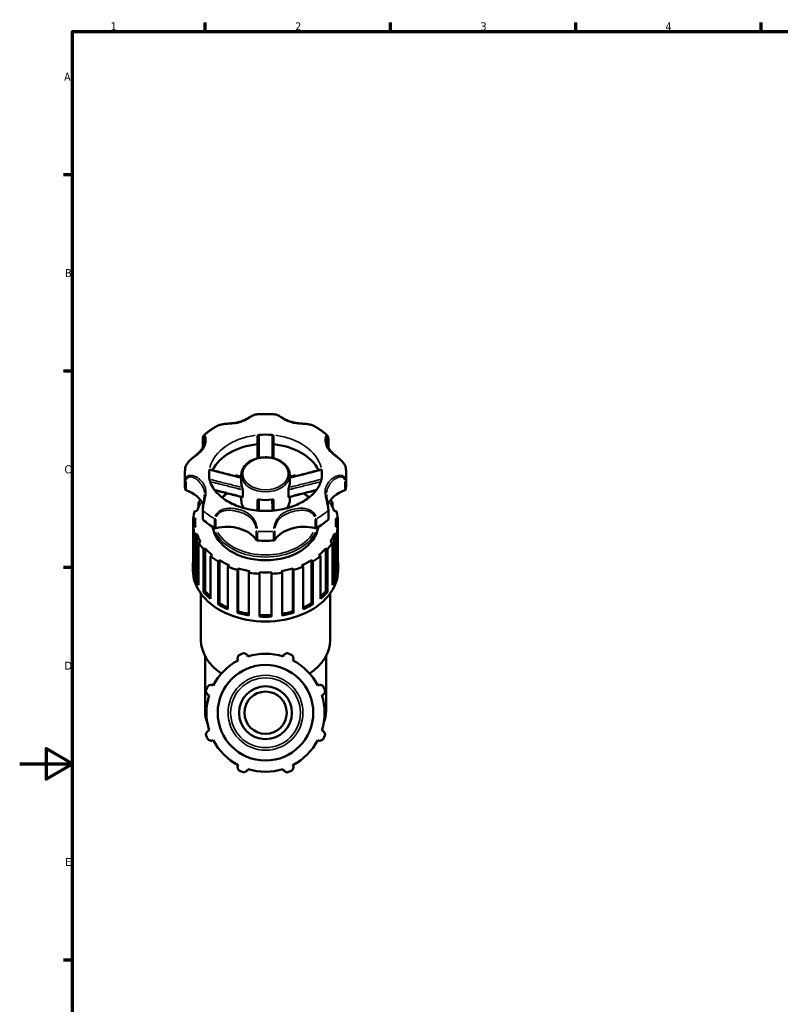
# Model space of a CAD drawing. Header units: millimetres. Extents: x 0 to 1021, y -389 to 801.
# Tile 4 of 10: x 0 to 288, y 206 to 578. Entities that reach past the tile are written whole.
import ezdxf

# ---------------------------------------------------------------- set-up
doc = ezdxf.new("R2010")
doc.units = ezdxf.units.MM
for name, color, linetype, lineweight in [('Border (ANSI)', 7, 'Continuous', 70), ('Visible (ANSI)', 7, 'Continuous', 50), ('Visible Narrow (ANSI)', 7, 'Continuous', 35)]:
    doc.layers.add(name, color=color, linetype=linetype, lineweight=lineweight)
doc.styles.add('Note Text (ANSI)', font='tahoma.ttf')

# ---------------------------------------------------------------- blocks, each defined once
blk = doc.blocks.new('Borders Default Border')
at = {"layer": 'Border (ANSI)'}
for p, q in [((70.08, 574), (70.08, 577.45)), ((140.17, 574), (140.17, 577.45)), ((210.25, 574), (210.25, 577.45)), ((280.33, 574), (280.33, 577.45)), ((20, 519.75), (16.55, 519.75)), ((20, 445.5), (16.55, 445.5)), ((20, 371.25), (16.55, 371.25)), ((20, 222.75), (16.55, 222.75))]:
    blk.add_line(p, q, dxfattribs=at)
at = {"layer": 'Border (ANSI)', "flags": 128}
for points in [[(20, 20), (20, 574), (821, 574), (821, 20), (20, 20)], [(0, 297), (20, 297), (10, 302.77), (10, 291.23), (20, 297)]]:
    blk.add_lwpolyline(points, dxfattribs=at)
at = {"layer": 'Border (ANSI)', "char_height": 3.05, "attachment_point": 7, "style": 'Note Text (ANSI)'}
for s, insert in [('1', (34.35, 574.4)), ('2', (104.2, 574.4)), ('3', (174.26, 574.34)), ('4', (244.23, 574.4)), ('A', (16.78, 555.35)), ('B', (17.15, 481.1)), ('C', (16.95, 406.8)), ('D', (16.96, 332.6)), ('E', (17.21, 258.35))]:
    blk.add_mtext(s, dxfattribs=dict(at, insert=insert))

msp = doc.modelspace()

# ---------------------------------------------------------------- linework, layer by layer
at = {"layer": 'Visible (ANSI)'}
for p, q in [((69.196, 416.649), (69.196, 419.785)), ((116.719, 419.785), (116.719, 416.649)), ((62.447, 402.942), (62.447, 406.394)), ((82.607, 405.575), (82.352, 406.131)), ((83.804, 403.253), (83.804, 406.305)), ((102.11, 403.253), (102.11, 406.305)), ((103.563, 406.131), (103.308, 405.575)), ((123.467, 402.942), (123.467, 406.394)), ((84.328, 398.024), (84.328, 400.626)), ((101.587, 398.024), (101.587, 400.626)), ((67.629, 395.72), (68.416, 395.54)), ((67.629, 394.049), (67.629, 395.72)), ((83.804, 396.749), (83.804, 397.972)), ((102.11, 396.749), (102.11, 397.972)), ((117.499, 395.54), (118.285, 395.72)), ((118.285, 395.72), (118.285, 394.049)), ((67.019, 392.5), (66.233, 392.681)), ((69.196, 393.003), (69.196, 389.551)), ((116.719, 389.551), (116.719, 393.003)), ((119.682, 392.681), (118.896, 392.5)), ((65.592, 389.819), (66.418, 389.819)), ((65.592, 386.623), (65.592, 389.819)), ((66.322, 388.221), (66.322, 386.623)), ((119.497, 389.819), (120.323, 389.819)), ((119.593, 388.221), (119.593, 386.623)), ((120.323, 389.819), (120.323, 386.623)), ((66.418, 386.623), (65.592, 386.623)), ((65.592, 386.623), (65.592, 370.442)), ((66.233, 383.761), (67.019, 383.942)), ((66.233, 367.581), (66.233, 383.761)), ((67.019, 383.942), (67.019, 367.761)), ((118.896, 383.942), (118.896, 367.761)), ((118.896, 383.942), (119.682, 383.761)), ((120.323, 386.623), (119.497, 386.623)), ((119.682, 383.761), (119.682, 367.581)), ((120.323, 370.442), (120.323, 386.623)), ((68.416, 380.902), (67.629, 380.721)), ((67.629, 380.721), (67.629, 364.541)), ((118.285, 380.721), (117.499, 380.902)), ((118.285, 364.541), (118.285, 380.721)), ((69.49, 378.14), (70.158, 378.483)), ((69.49, 361.959), (69.49, 378.14)), ((70.158, 378.483), (70.158, 362.303)), ((115.756, 378.483), (115.756, 362.303)), ((115.756, 378.483), (116.425, 378.14)), ((116.425, 378.14), (116.425, 361.959)), ((72.815, 375.898), (72.146, 375.554)), ((72.146, 375.554), (72.146, 359.374)), ((75.044, 373.505), (75.53, 373.978)), ((75.044, 357.325), (75.044, 373.505)), ((75.53, 373.978), (75.53, 357.798)), ((110.385, 373.978), (110.385, 357.798)), ((110.385, 373.978), (110.871, 373.505)), ((110.871, 373.505), (110.871, 357.325)), ((113.768, 375.554), (113.1, 375.898)), ((113.768, 359.374), (113.768, 375.554)), ((65.498, 370.243), (65.498, 372.04)), ((79.186, 372.099), (78.701, 371.627)), ((78.701, 371.627), (78.701, 355.446)), ((82.352, 370.311), (82.607, 370.867)), ((82.352, 354.131), (82.352, 370.311)), ((82.607, 370.867), (82.607, 354.687)), ((86.906, 369.879), (86.65, 369.324)), ((86.65, 369.324), (86.65, 353.143)), ((90.697, 368.87), (90.697, 369.455)), ((90.697, 352.69), (90.697, 368.87)), ((95.217, 369.455), (95.217, 368.87)), ((95.217, 368.87), (95.217, 352.69)), ((99.265, 369.324), (99.009, 369.879)), ((99.265, 353.143), (99.265, 369.324)), ((103.308, 370.867), (103.308, 354.687)), ((103.308, 370.867), (103.563, 370.311)), ((103.563, 370.311), (103.563, 354.131)), ((107.214, 371.627), (106.728, 372.099)), ((107.214, 355.446), (107.214, 371.627)), ((120.416, 370.243), (120.416, 372.04)), ((66.233, 367.581), (67.019, 367.761)), ((118.896, 367.761), (119.682, 367.581)), ((68.549, 343.815), (68.549, 361.348)), ((69.49, 361.959), (70.158, 362.303)), ((115.756, 362.303), (116.425, 361.959)), ((117.365, 343.815), (117.365, 361.348)), ((75.044, 357.325), (75.53, 357.798)), ((110.385, 357.798), (110.871, 357.325)), ((82.352, 354.131), (82.607, 354.687)), ((103.308, 354.687), (103.563, 354.131)), ((70.075, 316.947), (70.075, 337.809)), ((82.319, 336.745), (82.651, 336.106)), ((86.246, 337.595), (86.029, 338.282)), ((99.886, 338.282), (99.669, 337.595)), ((103.264, 336.106), (103.596, 336.745)), ((115.84, 316.947), (115.84, 337.809)), ((73.159, 326.614), (72.521, 326.947)), ((113.394, 326.947), (112.755, 326.614)), ((70.984, 323.236), (71.67, 323.02)), ((114.244, 323.02), (114.931, 323.236)), ((71.67, 309.596), (70.984, 309.38)), ((114.931, 309.38), (114.244, 309.596)), ((72.521, 305.669), (73.159, 306.002)), ((112.755, 306.002), (113.394, 305.669)), ((82.651, 296.51), (82.319, 295.871)), ((86.029, 294.334), (86.246, 295.021)), ((99.669, 295.021), (99.886, 294.334)), ((103.596, 295.871), (103.264, 296.51))]:
    msp.add_line(p, q, dxfattribs=at)
for radius in [18.068, 10, 8]:
    msp.add_circle((92.957, 316.308), radius, dxfattribs=at)
for radius, start, end in [(22.32, 117.5, 152.5), (24, 109.79198, 115.20802), (22.32, 72.5, 107.5), (24, 64.79198, 70.20802), (22.32, 27.5, 62.5), (24, 154.79198, 160.20802), (24, 19.79198, 25.20802), (22.32, 162.5, 197.5), (22.32, 342.5, 17.5), (24, 199.79198, 205.20802), (22.32, 207.5, 242.5), (22.32, 297.5, 332.5), (24, 334.79198, 340.20802), (24, 244.79198, 250.20802), (22.32, 252.5, 287.5), (24, 289.79198, 295.20802)]:
    msp.add_arc((92.957, 316.308), radius, start, end, dxfattribs=at)
for centre, major_axis, start_param, end_param in [((92.957, 406.394), (-21.357, 0), 4.5967732, 4.8280047), ((92.957, 402.942), (-21.357, 0), 4.8557365, 5.9396885), ((92.957, 402.942), (21.357, 0), 0.3434968, 1.4274488), ((92.957, 406.394), (-21.357, 0), 6.1675696, 6.2831853), ((92.957, 388.221), (-27.459, 0), 5.108946, 5.1453366), ((92.957, 388.221), (-27.459, 0), 4.2794414, 4.315832), ((92.957, 406.394), (21.357, 0), 0, 0.1156157), ((92.957, 402.942), (-30.51, 0), 0, 0.1007327), ((92.957, 388.221), (-26.635, 0), 5.063182, 5.1115004), ((92.957, 403.253), (-9.153, 0), 0, 0.26923), ((92.957, 403.253), (9.153, 0), 6.0139553, 6.2831853), ((92.957, 388.221), (-26.635, 0), 4.3132775, 4.361596), ((92.957, 402.942), (30.51, 0), 6.1824526, 6.2831853), ((63.164, 400.813), (-0.565, 0), 0.1007327, 1.1258588), ((57.621, 392.592), (12.315, 0), 0.2889452, 1.1258588), ((128.294, 392.592), (-12.315, 0), 5.1573265, 5.9942375), ((122.751, 400.813), (0.565, 0), 5.1573265, 6.1824526), ((92.957, 388.221), (-26.635, 0), 5.8840739, 6.0539782), ((92.957, 388.221), (-27.459, 0), 5.8225148, 5.8866283), ((92.957, 403.253), (9.153, 0), 4.443159, 4.981619), ((92.957, 388.221), (26.635, 0), 0.2292071, 0.3991114), ((92.957, 388.221), (-27.459, 0), 3.5381497, 3.6022632), ((92.957, 388.221), (-27.459, 0), 6.0514238, 6.2007876), ((92.957, 388.221), (27.459, 0), 0.0823977, 0.2317615), ((92.957, 388.221), (-26.635, 0), 6.1982331, 6.3681375), ((69.761, 389.551), (-0.565, 0), 0, 0.6846655), ((92.957, 402.942), (30.51, 0), 3.8262581, 4.0277235), ((78.321, 377.955), (-12.315, 0), 3.5865302, 5.0528496), ((107.594, 377.955), (-12.315, 0), 4.3719283, 5.8382478), ((92.957, 402.942), (30.51, 0), 5.3970544, 5.5985198), ((116.154, 389.551), (0.565, 0), 5.5985198, 6.2831853), ((92.957, 388.221), (26.635, 0), 6.1982331, 6.3681375), ((92.957, 388.221), (-27.459, 0), 0.0823977, 0.2317615), ((92.957, 388.221), (-26.635, 0), 0.2292071, 0.3991114), ((92.957, 388.221), (-20.137, 0), 0.1098904, 3.0317023), ((74.02, 386.54), (0.565, 0), 4.0277235, 5.0528496), ((111.895, 386.54), (0.565, 0), 4.3719283, 5.3970544), ((92.957, 388.221), (26.635, 0), 5.8840739, 6.0539782), ((92.957, 388.221), (27.459, 0), 6.0514238, 6.2007876), ((92.957, 388.221), (27.459, 0), 3.5381497, 3.6875135), ((89.946, 381.875), (0.565, 0), 3.5865302, 4.6116563), ((92.957, 402.942), (30.51, 0), 4.6116563, 4.8131217), ((95.969, 381.875), (0.565, 0), 4.8131217, 5.8382478), ((92.957, 388.221), (27.459, 0), 5.7372645, 5.8866283), ((92.957, 388.221), (26.635, 0), 3.684959, 3.8548634), ((92.957, 388.221), (26.635, 0), 5.5699146, 5.7398189), ((92.957, 372.04), (-27.459, 0), 6.2007876, 6.365583), ((92.957, 388.221), (27.459, 0), 3.8523089, 4.0016727), ((92.957, 388.221), (26.635, 0), 3.9991183, 4.1690226), ((92.957, 388.221), (26.635, 0), 5.2557553, 5.4256597), ((92.957, 388.221), (27.459, 0), 5.4231052, 5.572469), ((92.957, 372.04), (27.459, 0), 6.2007876, 6.365583), ((92.957, 370.243), (-27.459, 0), 0, 3.1415927), ((92.957, 388.221), (27.459, 0), 4.1664682, 4.315832), ((92.957, 388.221), (26.635, 0), 4.3132775, 4.4831819), ((92.957, 388.221), (27.459, 0), 4.4806274, 4.6299912), ((92.957, 388.221), (26.635, 0), 4.6274368, 4.7973412), ((92.957, 388.221), (27.459, 0), 4.7947867, 4.9441505), ((92.957, 388.221), (26.635, 0), 4.9415961, 5.1115004), ((92.957, 388.221), (27.459, 0), 5.108946, 5.2583098), ((92.957, 372.04), (-27.459, 0), 0.2317615, 0.396557), ((92.957, 372.04), (-26.635, 0), 0.2292071, 0.3145877), ((92.957, 372.04), (26.635, 0), 5.9685976, 6.0539782), ((92.957, 372.04), (27.459, 0), 5.8866283, 6.0514238), ((92.957, 372.04), (-27.459, 0), 0.5459208, 0.7107163), ((92.957, 372.04), (26.635, 0), 3.684959, 3.8155872), ((92.957, 372.04), (26.635, 0), 5.6091907, 5.7398189), ((92.957, 372.04), (-27.459, 0), 2.4308764, 2.5956719), ((92.957, 372.04), (26.635, 0), 3.9991183, 4.1475697), ((92.957, 372.04), (26.635, 0), 5.2772082, 5.4256597), ((92.957, 372.04), (-27.459, 0), 0.8600801, 1.0248755), ((92.957, 372.04), (-27.459, 0), 1.1742393, 1.3390348), ((92.957, 372.04), (26.635, 0), 4.3132775, 4.473322), ((92.957, 372.04), (26.635, 0), 4.9514559, 5.1115004), ((92.957, 372.04), (-27.459, 0), 1.8025579, 1.9673533), ((92.957, 372.04), (-27.459, 0), 2.1167171, 2.2815126), ((92.957, 372.04), (26.635, 0), 4.6274368, 4.7973412), ((92.957, 372.04), (-27.459, 0), 1.4883986, 1.6531941), ((92.957, 343.815), (-24.408, 0), 0, 0.8207834), ((92.957, 343.815), (24.408, 0), 5.4624019, 6.2831853)]:
    msp.add_ellipse(centre, major_axis=major_axis, ratio=0.7071068, start_param=start_param, end_param=end_param, dxfattribs=at)
for points, knots in [([(89.212, 429.137), (88.954, 429.114), (88.724, 429.032), (88.263, 428.83), (88.032, 428.707), (87.528, 428.424), (87.252, 428.261), (86.613, 427.888), (86.245, 427.676), (85.422, 427.238), (84.964, 427.014), (84.017, 426.616), (83.527, 426.442), (82.519, 426.153), (82.001, 426.038), (80.938, 425.858), (80.394, 425.792), (79.284, 425.686), (78.718, 425.644), (77.721, 425.556), (77.293, 425.514), (76.546, 425.405), (76.227, 425.347), (75.498, 425.166), (75.097, 425.027), (74.737, 424.827)], [0.3276633, 0.3276633, 0.3276633, 0.3276633, 0.4417055, 0.4417055, 0.5515144, 0.5515144, 0.6720024, 0.6720024, 0.8202939, 0.8202939, 0.9905979, 0.9905979, 1.1609018, 1.1609018, 1.3312058, 1.3312058, 1.5015098, 1.5015098, 1.6718137, 1.6718137, 1.7997293, 1.7997293, 1.8979206, 1.8979206, 2.030703, 2.030703, 2.030703, 2.030703]), ([(96.703, 429.137), (96.206, 429.183), (95.708, 429.219), (94.709, 429.274), (94.209, 429.292), (93.208, 429.31), (92.707, 429.31), (91.706, 429.292), (91.206, 429.274), (90.207, 429.219), (89.709, 429.183), (89.212, 429.137)], [4.58367761, 4.58367761, 4.58367761, 4.58367761, 4.63516216, 4.63516216, 4.68664671, 4.68664671, 4.73813125, 4.73813125, 4.7896158, 4.7896158, 4.84110035, 4.84110035, 4.84110035, 4.84110035]), ([(111.177, 424.827), (110.825, 425.023), (110.432, 425.16), (109.763, 425.329), (109.497, 425.381), (108.915, 425.474), (108.599, 425.513), (107.9, 425.585), (107.517, 425.616), (106.65, 425.687), (106.17, 425.727), (105.147, 425.837), (104.608, 425.912), (103.558, 426.115), (103.046, 426.243), (102.051, 426.559), (101.569, 426.746), (100.636, 427.164), (100.186, 427.396), (99.324, 427.872), (98.912, 428.117), (98.221, 428.519), (97.933, 428.684), (97.499, 428.899), (97.344, 428.968), (97.032, 429.079), (96.874, 429.122), (96.703, 429.137)], [0.2758916, 0.2758916, 0.2758916, 0.2758916, 0.4061495, 0.4061495, 0.4884002, 0.4884002, 0.5832296, 0.5832296, 0.6977916, 0.6977916, 0.8439952, 0.8439952, 1.0142991, 1.0142991, 1.184603, 1.184603, 1.354907, 1.354907, 1.5252109, 1.5252109, 1.6955148, 1.6955148, 1.827736, 1.827736, 1.9033335, 1.9033335, 1.9789309, 1.9789309, 1.9789309, 1.9789309]), ([(74.737, 424.827), (74.363, 424.62), (73.995, 424.406), (73.271, 423.964), (72.915, 423.737), (72.217, 423.268), (71.874, 423.027), (71.202, 422.533), (70.873, 422.279), (70.229, 421.758), (69.915, 421.491), (69.608, 421.218)], [5.37731943, 5.37731943, 5.37731943, 5.37731943, 5.42423721, 5.42423721, 5.471155, 5.471155, 5.51807279, 5.51807279, 5.56499058, 5.56499058, 5.61190837, 5.61190837, 5.61190837, 5.61190837]), ([(116.307, 421.218), (116, 421.491), (115.686, 421.758), (115.042, 422.279), (114.713, 422.533), (114.041, 423.027), (113.698, 423.268), (112.999, 423.737), (112.643, 423.964), (111.919, 424.406), (111.551, 424.62), (111.177, 424.827)], [3.81286959, 3.81286959, 3.81286959, 3.81286959, 3.85978738, 3.85978738, 3.90670517, 3.90670517, 3.95362296, 3.95362296, 4.00054075, 4.00054075, 4.04745854, 4.04745854, 4.04745854, 4.04745854]), ([(69.196, 419.785), (69.196, 419.904), (69.2, 420.018), (69.215, 420.235), (69.227, 420.338), (69.26, 420.533), (69.281, 420.625), (69.335, 420.802), (69.369, 420.887), (69.461, 421.055), (69.519, 421.139), (69.608, 421.218)], [0, 0, 0, 0, 0.04558066, 0.04558066, 0.09116133, 0.09116133, 0.13674199, 0.13674199, 0.18232266, 0.18232266, 0.22790332, 0.22790332, 0.22790332, 0.22790332]), ([(89.906, 420.897), (89.906, 420.955), (89.922, 421.015), (89.984, 421.131), (90.031, 421.186), (90.144, 421.279), (90.21, 421.318), (90.349, 421.372), (90.421, 421.389), (90.494, 421.395)], [0, 0, 0, 0, 0.024825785, 0.024825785, 0.05012554, 0.05012554, 0.073932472, 0.073932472, 0.095944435, 0.095944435, 0.095944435, 0.095944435]), ([(89.906, 420.897), (89.906, 419.543), (89.906, 418.189), (89.906, 415.439), (89.906, 414.042), (89.906, 412.647), (89.906, 412.62), (89.906, 412.593), (89.906, 412.566)], [0.35618505, 0.35618505, 0.35618505, 0.35618505, 0.80477533, 0.80477533, 1.26799102, 1.26799102, 1.26799102, 1.2769863, 1.2769863, 1.2769863, 1.2769863]), ([(95.421, 421.395), (95.491, 421.389), (95.559, 421.373), (95.693, 421.323), (95.756, 421.288), (95.869, 421.201), (95.916, 421.149), (95.969, 421.061), (95.984, 421.028), (96.003, 420.962), (96.008, 420.929), (96.008, 420.897)], [0, 0, 0, 0, 0.021011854, 0.021011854, 0.043566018, 0.043566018, 0.067964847, 0.067964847, 0.081852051, 0.081852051, 0.095674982, 0.095674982, 0.095674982, 0.095674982]), ([(96.008, 412.566), (96.008, 412.579), (96.008, 412.592), (96.008, 412.604), (96.008, 413.92), (96.008, 415.237), (96.008, 418.002), (96.008, 419.449), (96.008, 420.897)], [0.75020546, 0.75020546, 0.75020546, 0.75020546, 0.75448114, 0.75448114, 0.75448114, 1.1913477, 1.1913477, 1.6710067, 1.6710067, 1.6710067, 1.6710067]), ([(116.307, 421.218), (116.396, 421.139), (116.454, 421.055), (116.546, 420.887), (116.579, 420.802), (116.634, 420.625), (116.655, 420.533), (116.688, 420.338), (116.699, 420.235), (116.715, 420.018), (116.719, 419.904), (116.719, 419.785)], [2.07867139, 2.07867139, 2.07867139, 2.07867139, 2.12425405, 2.12425405, 2.16983671, 2.16983671, 2.21541937, 2.21541937, 2.26100203, 2.26100203, 2.30658469, 2.30658469, 2.30658469, 2.30658469]), ([(69.935, 419.512), (69.935, 419.297), (69.919, 419.061), (69.842, 418.481), (69.765, 418.128), (69.551, 417.428), (69.413, 417.081), (69.079, 416.411), (68.882, 416.088), (68.43, 415.467), (68.174, 415.168), (67.601, 414.578), (67.284, 414.286), (66.626, 413.719), (66.292, 413.445), (65.68, 412.94), (65.412, 412.717), (64.921, 412.29), (64.701, 412.091), (64.296, 411.702), (64.112, 411.513), (63.775, 411.139), (63.621, 410.954), (63.344, 410.584), (63.22, 410.398), (63.005, 410.027), (62.912, 409.841), (62.735, 409.404), (62.663, 409.15), (62.626, 408.896)], [0.6470901, 0.6470901, 0.6470901, 0.6470901, 0.7651136, 0.7651136, 0.9270238, 0.9270238, 1.0889341, 1.0889341, 1.2508444, 1.2508444, 1.4127547, 1.4127547, 1.5746649, 1.5746649, 1.7194163, 1.7194163, 1.8262642, 1.8262642, 1.9125753, 1.9125753, 1.9876062, 1.9876062, 2.0562795, 2.0562795, 2.1212569, 2.1212569, 2.1837143, 2.1837143, 2.2661928, 2.2661928, 2.2661928, 2.2661928]), ([(123.288, 408.896), (123.24, 409.236), (123.126, 409.576), (122.79, 410.269), (122.556, 410.62), (122.003, 411.311), (121.678, 411.649), (121.154, 412.145), (120.959, 412.32), (120.546, 412.679), (120.328, 412.862), (119.863, 413.247), (119.619, 413.448), (119.095, 413.885), (118.821, 414.119), (118.244, 414.646), (117.952, 414.938), (117.429, 415.538), (117.198, 415.845), (116.794, 416.486), (116.621, 416.82), (116.336, 417.506), (116.223, 417.859), (116.087, 418.438), (116.046, 418.666), (115.992, 419.106), (115.979, 419.318), (115.979, 419.512)], [0.0403904, 0.0403904, 0.0403904, 0.0403904, 0.1509183, 0.1509183, 0.2731576, 0.2731576, 0.4052429, 0.4052429, 0.4814874, 0.4814874, 0.5679932, 0.5679932, 0.6706088, 0.6706088, 0.798217, 0.798217, 0.9601258, 0.9601258, 1.1220345, 1.1220345, 1.2839432, 1.2839432, 1.4458519, 1.4458519, 1.5526648, 1.5526648, 1.6594776, 1.6594776, 1.6594776, 1.6594776]), ([(102.11, 406.305), (102.11, 406.997), (101.961, 407.688), (101.38, 409.007), (100.942, 409.633), (99.815, 410.769), (99.117, 411.274), (97.533, 412.104), (96.644, 412.425), (94.773, 412.85), (93.791, 412.953), (91.83, 412.931), (90.853, 412.805), (88.999, 412.336), (88.123, 411.993), (86.564, 411.118), (85.879, 410.586), (84.785, 409.388), (84.37, 408.724), (83.909, 407.465), (83.804, 406.885), (83.804, 406.305)], [3.1415927, 3.1415927, 3.1415927, 3.1415927, 3.4435617, 3.4435617, 3.7533083, 3.7533083, 4.0748908, 4.0748908, 4.4014794, 4.4014794, 4.728747, 4.728747, 5.0559369, 5.0559369, 5.3832055, 5.3832055, 5.7095655, 5.7095655, 6.0300305, 6.0300305, 6.2831853, 6.2831853, 6.2831853, 6.2831853]), ([(62.626, 408.896), (62.603, 408.73), (62.581, 408.564), (62.543, 408.231), (62.526, 408.065), (62.498, 407.731), (62.486, 407.564), (62.467, 407.23), (62.459, 407.063), (62.45, 406.728), (62.447, 406.561), (62.447, 406.394)], [6.18203992, 6.18203992, 6.18203992, 6.18203992, 6.202269, 6.202269, 6.22249808, 6.22249808, 6.24272715, 6.24272715, 6.26295623, 6.26295623, 6.28318531, 6.28318531, 6.28318531, 6.28318531]), ([(71.6, 406.394), (71.6, 404.746), (72.074, 403.076), (73.955, 400.069), (75.163, 398.748), (78.141, 396.479), (79.845, 395.512), (83.641, 393.969), (85.727, 393.388), (90.087, 392.683), (92.361, 392.559), (96.853, 392.791), (99.07, 393.146), (103.203, 394.282), (105.118, 395.061), (108.46, 396.925), (109.885, 398.009), (112.176, 400.349), (113.019, 401.605), (114.073, 404.04), (114.314, 405.219), (114.314, 406.394)], [6.2831853, 6.2831853, 6.2831853, 6.2831853, 6.6997037, 6.6997037, 7.0314692, 7.0314692, 7.3322357, 7.3322357, 7.629027, 7.629027, 7.9266706, 7.9266706, 8.2246723, 8.2246723, 8.52179, 8.52179, 8.8192478, 8.8192478, 9.1278119, 9.1278119, 9.424778, 9.424778, 9.424778, 9.424778]), ([(71.743, 408.136), (71.751, 408.185), (71.759, 408.224), (71.776, 408.28), (71.785, 408.296), (71.793, 408.297), (71.794, 408.297), (71.795, 408.297)], [0, 0, 0, 0, 0.021011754, 0.021011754, 0.043565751, 0.043565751, 0.046406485, 0.046406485, 0.046406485, 0.046406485]), ([(83.804, 405.253), (83.126, 405.422), (82.448, 405.592), (80.938, 405.971), (80.106, 406.181), (78.443, 406.603), (77.612, 406.814), (75.949, 407.237), (75.118, 407.449), (73.456, 407.873), (72.625, 408.085), (71.795, 408.297)], [0.1297571, 0.1297571, 0.1297571, 0.1297571, 0.3457152, 0.3457152, 0.6107749, 0.6107749, 0.8758347, 0.8758347, 1.1408945, 1.1408945, 1.4059542, 1.4059542, 1.4059542, 1.4059542]), ([(114.12, 408.297), (113.289, 408.085), (112.459, 407.873), (110.797, 407.449), (109.966, 407.237), (108.303, 406.814), (107.472, 406.603), (105.809, 406.181), (104.977, 405.971), (103.467, 405.592), (102.789, 405.422), (102.11, 405.253)], [0.0658437, 0.0658437, 0.0658437, 0.0658437, 0.3309035, 0.3309035, 0.5959632, 0.5959632, 0.861023, 0.861023, 1.1260828, 1.1260828, 1.3420408, 1.3420408, 1.3420408, 1.3420408]), ([(114.12, 408.297), (114.12, 408.297), (114.121, 408.297), (114.128, 408.298), (114.137, 408.284), (114.155, 408.227), (114.163, 408.187), (114.172, 408.136)], [0.049413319, 0.049413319, 0.049413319, 0.049413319, 0.050125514, 0.050125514, 0.073932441, 0.073932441, 0.095944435, 0.095944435, 0.095944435, 0.095944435]), ([(123.467, 406.394), (123.467, 406.561), (123.465, 406.728), (123.455, 407.063), (123.448, 407.23), (123.429, 407.564), (123.417, 407.731), (123.389, 408.065), (123.372, 408.231), (123.334, 408.564), (123.312, 408.73), (123.288, 408.896)], [3.14159265, 3.14159265, 3.14159265, 3.14159265, 3.16182173, 3.16182173, 3.18205081, 3.18205081, 3.20227988, 3.20227988, 3.22250896, 3.22250896, 3.24273804, 3.24273804, 3.24273804, 3.24273804]), ([(69.935, 398.813), (69.935, 398.497), (69.915, 398.161), (69.837, 397.439), (69.779, 397.054), (69.64, 396.244), (69.559, 395.819), (69.408, 394.988), (69.339, 394.584), (69.238, 393.822), (69.205, 393.465), (69.197, 393.096), (69.196, 393.049), (69.196, 393.003)], [1.65947759, 1.65947759, 1.65947759, 1.65947759, 1.78889901, 1.78889901, 1.91832043, 1.91832043, 2.04774185, 2.04774185, 2.16986865, 2.16986865, 2.28903324, 2.28903324, 2.30658469, 2.30658469, 2.30658469, 2.30658469]), ([(84.267, 397.857), (83.433, 398.063), (82.6, 398.271), (80.935, 398.689), (80.103, 398.899), (78.44, 399.32), (77.609, 399.531), (75.947, 399.954), (75.117, 400.166), (74.1, 400.425), (73.915, 400.472), (73.729, 400.52)], [0.0519962, 0.0519962, 0.0519962, 0.0519962, 0.3168561, 0.3168561, 0.581716, 0.581716, 0.846576, 0.846576, 1.1114359, 1.1114359, 1.1706287, 1.1706287, 1.1706287, 1.1706287]), ([(84.134, 401.531), (84.154, 401.481), (84.174, 401.422), (84.216, 401.282), (84.238, 401.202), (84.277, 401.032), (84.295, 400.943), (84.314, 400.816), (84.319, 400.773), (84.326, 400.695), (84.328, 400.659), (84.328, 400.626)], [0, 0, 0, 0, 0.02205512, 0.02205512, 0.04703354, 0.04703354, 0.07418811, 0.07418811, 0.08835306, 0.08835306, 0.10222069, 0.10222069, 0.10222069, 0.10222069]), ([(101.587, 400.626), (101.587, 400.682), (101.592, 400.748), (101.612, 400.9), (101.628, 400.986), (101.667, 401.16), (101.689, 401.248), (101.724, 401.368), (101.736, 401.405), (101.759, 401.472), (101.77, 401.503), (101.781, 401.531)], [0, 0, 0, 0, 0.02379449, 0.02379449, 0.05031412, 0.05031412, 0.07736015, 0.07736015, 0.08998044, 0.08998044, 0.10230493, 0.10230493, 0.10230493, 0.10230493]), ([(112.186, 400.52), (112, 400.472), (111.814, 400.425), (110.798, 400.166), (109.968, 399.954), (108.306, 399.531), (107.475, 399.32), (105.812, 398.899), (104.98, 398.689), (103.315, 398.271), (102.482, 398.063), (101.648, 397.857)], [0.3012671, 0.3012671, 0.3012671, 0.3012671, 0.3604599, 0.3604599, 0.6253199, 0.6253199, 0.8901798, 0.8901798, 1.1550398, 1.1550398, 1.4198997, 1.4198997, 1.4198997, 1.4198997]), ([(109.414, 397.731), (109.344, 397.802), (109.274, 397.872), (108.698, 398.434), (108.151, 398.902), (107.565, 399.344)], [3.75046864, 3.75046864, 3.75046864, 3.75046864, 3.76846221, 3.76846221, 3.89549575, 3.89549575, 3.89549575, 3.89549575]), ([(116.719, 393.003), (116.719, 393.333), (116.689, 393.705), (116.593, 394.473), (116.527, 394.866), (116.385, 395.661), (116.309, 396.062), (116.167, 396.858), (116.104, 397.251), (116.014, 397.988), (115.988, 398.332), (115.98, 398.708), (115.979, 398.761), (115.979, 398.813)], [0, 0, 0, 0, 0.12630248, 0.12630248, 0.24559326, 0.24559326, 0.36694461, 0.36694461, 0.49636264, 0.49636264, 0.62578066, 0.62578066, 0.64709011, 0.64709011, 0.64709011, 0.64709011]), ([(83.804, 396.749), (83.804, 396.057), (83.954, 395.366), (84.395, 394.365), (84.589, 394.026), (84.817, 393.703)], [0, 0, 0, 0, 0.30196902, 0.30196902, 0.46429112, 0.46429112, 0.46429112, 0.46429112]), ([(84.328, 398.024), (84.328, 397.972), (84.323, 397.929), (84.305, 397.872), (84.293, 397.858), (84.274, 397.856), (84.271, 397.856), (84.267, 397.857)], [0, 0, 0, 0, 0.02234188, 0.02234188, 0.043004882, 0.043004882, 0.047202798, 0.047202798, 0.047202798, 0.047202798]), ([(89.906, 396.681), (89.906, 396.737), (89.921, 396.789), (89.979, 396.886), (90.025, 396.928), (90.141, 396.993), (90.212, 397.015), (90.327, 397.029), (90.366, 397.03), (90.444, 397.026), (90.483, 397.022), (90.523, 397.014)], [0, 0, 0, 0, 0.02379478, 0.02379478, 0.0503146, 0.0503146, 0.07736041, 0.07736041, 0.08998066, 0.08998066, 0.10230493, 0.10230493, 0.10230493, 0.10230493]), ([(89.906, 396.681), (89.906, 396.458), (89.906, 396.236), (89.906, 395.644), (89.906, 395.275), (89.906, 394.907), (89.906, 394.283), (89.906, 393.662), (89.906, 392.954), (89.906, 392.866), (89.906, 392.778)], [0.34242002, 0.34242002, 0.34242002, 0.34242002, 0.49662598, 0.49662598, 0.75448114, 0.75448114, 0.75448114, 1.1913477, 1.1913477, 1.25335512, 1.25335512, 1.25335512, 1.25335512]), ([(95.392, 397.014), (95.463, 397.028), (95.533, 397.032), (95.673, 397.021), (95.741, 397.004), (95.862, 396.949), (95.914, 396.908), (95.969, 396.833), (95.984, 396.805), (96.003, 396.746), (96.008, 396.714), (96.008, 396.681)], [0, 0, 0, 0, 0.02205536, 0.02205536, 0.04703407, 0.04703407, 0.07418869, 0.07418869, 0.08835343, 0.08835343, 0.10222069, 0.10222069, 0.10222069, 0.10222069]), ([(96.008, 392.778), (96.008, 392.822), (96.008, 392.866), (96.008, 393.567), (96.008, 394.226), (96.008, 394.887), (96.008, 395.265), (96.008, 395.644), (96.008, 396.243), (96.008, 396.462), (96.008, 396.681)], [0.77383664, 0.77383664, 0.77383664, 0.77383664, 0.80477533, 0.80477533, 1.26799102, 1.26799102, 1.26799102, 1.53292878, 1.53292878, 1.6847718, 1.6847718, 1.6847718, 1.6847718]), ([(101.097, 393.703), (101.395, 394.123), (101.633, 394.57), (102.006, 395.589), (102.11, 396.169), (102.11, 396.749)], [2.67730153, 2.67730153, 2.67730153, 2.67730153, 2.88843782, 2.88843782, 3.14159265, 3.14159265, 3.14159265, 3.14159265]), ([(101.648, 397.857), (101.644, 397.856), (101.64, 397.856), (101.621, 397.858), (101.609, 397.874), (101.592, 397.93), (101.587, 397.972), (101.587, 398.024)], [0.038102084, 0.038102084, 0.038102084, 0.038102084, 0.042917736, 0.042917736, 0.063144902, 0.063144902, 0.085273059, 0.085273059, 0.085273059, 0.085273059]), ([(114.916, 312.309), (114.969, 312.438), (115.019, 312.567), (115.578, 314.077), (115.84, 315.512), (115.84, 316.947)], [2.8614211, 2.8614211, 2.8614211, 2.8614211, 2.88553094, 2.88553094, 3.14159265, 3.14159265, 3.14159265, 3.14159265])]:
    msp.add_open_spline(points, degree=3, knots=knots, dxfattribs=at)
for points in [[(78.349, 399.344), (77.681, 398.84), (77.062, 398.301), (76.501, 397.731)], [(70.075, 316.947), (70.075, 315.377), (70.389, 313.807), (70.999, 312.309)]]:
    msp.add_open_spline(points, degree=3, dxfattribs=at)
for points, weights in [([(82.319, 336.745), (82.523, 337.371), (82.736, 338.023)], [1.0061087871, 1.00345940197, 1]), ([(84.831, 338.89), (85.442, 338.58), (86.029, 338.282)], [1, 1.00345940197, 1.0061087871]), ([(99.886, 338.282), (100.473, 338.58), (101.084, 338.89)], [1.0061087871, 1.00345940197, 1]), ([(103.179, 338.023), (103.392, 337.371), (103.596, 336.745)], [1, 1.00345940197, 1.0061087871]), ([(70.984, 323.236), (70.686, 323.823), (70.375, 324.435)], [1.0061087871, 1.00345940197, 1]), ([(71.243, 326.53), (71.895, 326.743), (72.521, 326.947)], [1, 1.00345940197, 1.0061087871]), ([(113.394, 326.947), (114.02, 326.743), (114.672, 326.53)], [1.0061087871, 1.00345940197, 1]), ([(115.54, 324.435), (115.229, 323.823), (114.931, 323.236)], [1, 1.00345940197, 1.0061087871]), ([(70.375, 308.182), (70.686, 308.793), (70.984, 309.38)], [1, 1.00345940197, 1.0061087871]), ([(114.931, 309.38), (115.229, 308.793), (115.54, 308.182)], [1.0061087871, 1.00345940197, 1]), ([(72.521, 305.669), (71.895, 305.874), (71.243, 306.086)], [1.0061087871, 1.00345940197, 1]), ([(114.672, 306.086), (114.02, 305.874), (113.394, 305.669)], [1, 1.00345940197, 1.0061087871]), ([(82.736, 294.594), (82.523, 295.246), (82.319, 295.871)], [1, 1.00345940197, 1.0061087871]), ([(86.029, 294.334), (85.442, 294.036), (84.831, 293.726)], [1.0061087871, 1.00345940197, 1]), ([(101.084, 293.726), (100.473, 294.036), (99.886, 294.334)], [1, 1.00345940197, 1.0061087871]), ([(103.596, 295.871), (103.392, 295.246), (103.179, 294.594)], [1.0061087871, 1.00345940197, 1])]:
    msp.add_rational_spline(points, weights, degree=2, dxfattribs=at)
at = {"layer": 'Visible Narrow (ANSI)'}
for p, q in [((69.229, 416.859), (69.229, 419.504)), ((116.686, 419.504), (116.686, 416.859)), ((62.602, 404.052), (62.602, 400.945)), ((62.921, 400.625), (62.921, 403.731)), ((122.994, 403.731), (122.994, 400.625)), ((123.313, 400.945), (123.313, 404.052)), ((69.323, 389.471), (69.323, 392.578)), ((116.591, 392.578), (116.591, 389.471)), ((73.662, 389.509), (73.662, 386.403)), ((74.208, 386.336), (74.208, 389.442)), ((111.706, 389.442), (111.706, 386.336)), ((112.252, 386.403), (112.252, 389.509)), ((89.436, 384.982), (89.436, 381.876)), ((89.889, 381.65), (89.889, 384.757)), ((96.026, 384.757), (96.026, 381.65)), ((96.479, 381.876), (96.479, 384.982))]:
    msp.add_line(p, q, dxfattribs=at)
for radius in [14.168, 13.19]:
    msp.add_circle((92.957, 316.308), radius, dxfattribs=at)
for centre, major_axis, start_param, end_param in [((92.957, 406.394), (-21.357, 0), 4.894983, 6.1005913), ((92.957, 406.394), (21.357, 0), 0.182594, 1.3882023), ((69.761, 419.785), (-0.565, 0), 0.017023, 0.3234376), ((116.154, 419.785), (0.565, 0), 5.9597477, 6.2661623), ((92.957, 406.394), (-30.51, 0), 0.0050366, 0.0956961), ((92.957, 406.394), (30.51, 0), 6.1874892, 6.2781487), ((63.164, 404.264), (-0.565, 0), 0.151989, 1.0746025), ((92.957, 406.305), (-9.153, 0), 0.1570796, 2.984513), ((122.751, 404.264), (0.565, 0), 5.2085828, 6.1311963), ((92.957, 389.819), (19.572, 0), 2.3981474, 2.5405297), ((92.957, 389.819), (19.572, 0), 0.601063, 0.7434452), ((92.957, 396.749), (-9.153, 0), 0.02469, 0.4691109), ((92.957, 396.749), (9.153, 0), 5.8140744, 6.2584953), ((69.761, 393.003), (-0.565, 0), 0.0342333, 0.6504322), ((92.957, 406.394), (30.51, 0), 3.8363314, 4.0176503), ((92.957, 406.394), (30.51, 0), 5.4071277, 5.5884466), ((116.154, 393.003), (0.565, 0), 5.6327531, 6.248952), ((74.02, 389.992), (-0.565, 0), 0.9373872, 1.8600007), ((111.895, 389.992), (0.565, 0), 4.4231846, 5.3457981), ((92.957, 389.419), (-20.137, 0), 0.3450078, 2.7965848), ((92.957, 389.819), (19.572, 0), 3.5406153, 5.8841627), ((89.946, 385.327), (0.565, 0), 3.6377865, 4.5604), ((92.957, 406.394), (30.51, 0), 4.6217295, 4.8030484), ((95.969, 385.327), (-0.565, 0), 1.7227853, 2.6453988), ((92.957, 316.947), (-22.882, 0), 0.0140389, 0.2667388), ((92.957, 316.947), (22.883, 0), 6.0164465, 6.2691464)]:
    msp.add_ellipse(centre, major_axis=major_axis, ratio=0.7071068, start_param=start_param, end_param=end_param, dxfattribs=at)
msp.add_ellipse((92.957, 406.705), major_axis=(-8.588, 0), ratio=0.7071068, dxfattribs=at)
for points, knots in [([(75.425, 425.116), (75.66, 425.19), (75.909, 425.249), (76.766, 425.408), (77.411, 425.458), (78.996, 425.547), (79.937, 425.572), (81.863, 425.766), (82.843, 425.956), (84.282, 426.45), (84.781, 426.665), (85.971, 427.265), (86.637, 427.684), (87.671, 428.359), (88.069, 428.627), (88.562, 428.906), (88.696, 428.975), (88.821, 429.027)], [-1.945551, -1.945551, -1.945551, -1.945551, -1.865232, -1.865232, -1.6785434, -1.6785434, -1.4065157, -1.4065157, -1.1002064, -1.1002064, -0.9276895, -0.9276895, -0.6702816, -0.6702816, -0.4870312, -0.4870312, -0.4128153, -0.4128153, -0.4128153, -0.4128153]), ([(97.094, 429.028), (97.142, 429.007), (97.192, 428.985), (97.574, 428.798), (97.96, 428.546), (98.997, 427.867), (99.686, 427.415), (101.264, 426.583), (102.17, 426.221), (103.669, 425.854), (104.226, 425.759), (105.648, 425.594), (106.531, 425.56), (108.054, 425.486), (108.692, 425.45), (109.719, 425.312), (110.122, 425.232), (110.49, 425.116)], [-1.893779, -1.893779, -1.893779, -1.893779, -1.8652416, -1.8652416, -1.6785604, -1.6785604, -1.4065319, -1.4065319, -1.1002164, -1.1002164, -0.927694, -0.927694, -0.6702815, -0.6702815, -0.4870312, -0.4870312, -0.3610435, -0.3610435, -0.3610435, -0.3610435]), ([(62.898, 409.768), (62.971, 409.925), (63.057, 410.082), (63.383, 410.604), (63.674, 410.962), (64.456, 411.783), (64.978, 412.224), (66.276, 413.249), (67.032, 413.781), (68.358, 414.873), (68.925, 415.439), (69.791, 416.701), (70.092, 417.397), (70.394, 418.688), (70.443, 419.274), (70.384, 420.197), (70.309, 420.56), (70.101, 421.06), (69.977, 421.22), (69.849, 421.268)], [-2.1642784, -2.1642784, -2.1642784, -2.1642784, -2.1099328, -2.1099328, -1.9816005, -1.9816005, -1.7979286, -1.7979286, -1.5132121, -1.5132121, -1.2109037, -1.2109037, -0.9109546, -0.9109546, -0.6707646, -0.6707646, -0.4873497, -0.4873497, -0.3298178, -0.3298178, -0.3298178, -0.3298178]), ([(90.508, 413.137), (90.504, 414.449), (90.502, 415.762), (90.497, 418.37), (90.496, 419.665), (90.494, 420.96)], [-1.24050552, -1.24050552, -1.24050552, -1.24050552, -0.80477533, -0.80477533, -0.37568804, -0.37568804, -0.37568804, -0.37568804]), ([(95.421, 420.96), (95.419, 419.571), (95.417, 418.183), (95.413, 415.575), (95.41, 414.355), (95.407, 413.137)], [-1.65150372, -1.65150372, -1.65150372, -1.65150372, -1.1913477, -1.1913477, -0.78668624, -0.78668624, -0.78668624, -0.78668624]), ([(116.066, 421.268), (115.921, 421.213), (115.782, 421.016), (115.52, 420.284), (115.458, 419.633), (115.583, 418.245), (115.781, 417.503), (116.446, 416.151), (116.91, 415.541), (117.965, 414.515), (118.513, 414.081), (119.591, 413.265), (120.096, 412.894), (121.088, 412.097), (121.576, 411.672), (122.347, 410.84), (122.65, 410.446), (122.927, 409.953), (122.974, 409.861), (123.017, 409.769)], [-1.9767573, -1.9767573, -1.9767573, -1.9767573, -1.7984753, -1.7984753, -1.5137756, -1.5137756, -1.2112389, -1.2112389, -0.9110385, -0.9110385, -0.670762, -0.670762, -0.487348, -0.487348, -0.3136883, -0.3136883, -0.1742713, -0.1742713, -0.1423044, -0.1423044, -0.1423044, -0.1423044]), ([(69.233, 419.87), (69.237, 419.945), (69.242, 420.015), (69.271, 420.284), (69.31, 420.445), (69.424, 420.699), (69.507, 420.757), (69.688, 420.706), (69.782, 420.552), (69.892, 420.148), (69.921, 419.935), (69.931, 419.698)], [0.03235451, 0.03235451, 0.03235451, 0.03235451, 0.06702778, 0.06702778, 0.17427223, 0.17427223, 0.31369002, 0.31369002, 0.48734971, 0.48734971, 0.6147356, 0.6147356, 0.6147356, 0.6147356]), ([(115.984, 419.699), (115.992, 419.897), (116.014, 420.078), (116.107, 420.497), (116.203, 420.681), (116.382, 420.76), (116.459, 420.725), (116.605, 420.479), (116.664, 420.221), (116.681, 419.87)], [1.69183295, 1.69183295, 1.69183295, 1.69183295, 1.7984753, 1.7984753, 1.9820011, 1.9820011, 2.11042044, 2.11042044, 2.27422934, 2.27422934, 2.27422934, 2.27422934]), ([(69.404, 393.803), (69.439, 394.073), (69.486, 394.356), (69.627, 395.104), (69.732, 395.578), (69.985, 396.703), (70.13, 397.339), (70.395, 398.821), (70.457, 399.593), (70.332, 401.038), (70.133, 401.712), (69.469, 403.034), (69.005, 403.683), (67.95, 404.755), (67.401, 405.194), (66.324, 405.784), (65.819, 405.978), (64.827, 406.147), (64.339, 406.131), (63.568, 405.882), (63.265, 405.692), (62.944, 405.328), (62.863, 405.208), (62.798, 405.078)], [-2.1912555, -2.1912555, -2.1912555, -2.1912555, -2.1104204, -2.1104204, -1.9820011, -1.9820011, -1.7984753, -1.7984753, -1.5137756, -1.5137756, -1.2112389, -1.2112389, -0.9110385, -0.9110385, -0.670762, -0.670762, -0.487348, -0.487348, -0.3136883, -0.3136883, -0.1742713, -0.1742713, -0.1153292, -0.1153292, -0.1153292, -0.1153292]), ([(72.346, 407.981), (73.513, 407.682), (74.68, 407.383), (77.388, 406.69), (78.929, 406.296), (80.471, 405.904), (81.238, 405.708), (82.005, 405.513), (82.916, 405.282), (83.058, 405.246), (83.201, 405.21)], [-1.3528742, -1.3528742, -1.3528742, -1.3528742, -0.9804738, -0.9804738, -0.4891498, -0.4891498, -0.4891498, -0.2445749, -0.2445749, -0.1991952, -0.1991952, -0.1991952, -0.1991952]), ([(102.714, 405.21), (102.859, 405.247), (103.004, 405.284), (103.919, 405.516), (104.689, 405.711), (105.458, 405.907), (106.998, 406.299), (108.536, 406.693), (111.239, 407.384), (112.404, 407.683), (113.569, 407.981)], [-1.2726027, -1.2726027, -1.2726027, -1.2726027, -1.2264625, -1.2264625, -0.9811272, -0.9811272, -0.9811272, -0.4905636, -0.4905636, -0.1189237, -0.1189237, -0.1189237, -0.1189237]), ([(123.116, 405.078), (123.026, 405.256), (122.907, 405.417), (122.533, 405.77), (122.242, 405.927), (121.46, 406.148), (120.938, 406.141), (119.64, 405.858), (118.884, 405.446), (117.558, 404.411), (116.991, 403.777), (116.124, 402.485), (115.823, 401.828), (115.521, 400.582), (115.472, 400.001), (115.531, 398.853), (115.605, 398.312), (115.824, 397.16), (115.964, 396.552), (116.218, 395.419), (116.33, 394.904), (116.454, 394.203), (116.486, 393.999), (116.512, 393.803)], [-2.1912554, -2.1912554, -2.1912554, -2.1912554, -2.1100785, -2.1100785, -1.9817202, -1.9817202, -1.798092, -1.798092, -1.5133805, -1.5133805, -1.2110038, -1.2110038, -0.9109796, -0.9109796, -0.6707638, -0.6707638, -0.4873492, -0.4873492, -0.3136895, -0.3136895, -0.1742719, -0.1742719, -0.1153292, -0.1153292, -0.1153292, -0.1153292]), ([(63.007, 404.456), (63.07, 404.643), (63.166, 404.812), (63.48, 405.173), (63.736, 405.33), (64.39, 405.523), (64.803, 405.518), (65.65, 405.325), (66.082, 405.128), (67.015, 404.543), (67.496, 404.115), (68.441, 403.077), (68.872, 402.451), (69.527, 401.187), (69.749, 400.548), (69.88, 399.715), (69.897, 399.569), (69.91, 399.42)], [0.0829739, 0.0829739, 0.0829739, 0.0829739, 0.1742713, 0.1742713, 0.3136883, 0.3136883, 0.487348, 0.487348, 0.670762, 0.670762, 0.9110385, 0.9110385, 1.2112389, 1.2112389, 1.5137756, 1.5137756, 1.5765037, 1.5765037, 1.5765037, 1.5765037]), ([(83.516, 401.683), (83.266, 401.745), (83.016, 401.806), (81.996, 402.059), (81.226, 402.251), (80.456, 402.444), (78.917, 402.83), (77.379, 403.219), (74.694, 403.9), (73.547, 404.192), (72.401, 404.484)], [-1.3060673, -1.3060673, -1.3060673, -1.3060673, -1.2264625, -1.2264625, -0.9811272, -0.9811272, -0.9811272, -0.4905636, -0.4905636, -0.1248074, -0.1248074, -0.1248074, -0.1248074]), ([(72.637, 403.583), (73.641, 403.327), (74.645, 403.071), (77.188, 402.423), (78.727, 402.032), (80.267, 401.643), (81.037, 401.448), (81.807, 401.254), (82.956, 400.967), (83.333, 400.873), (83.711, 400.779)], [0.1703085, 0.1703085, 0.1703085, 0.1703085, 0.4905636, 0.4905636, 0.9811272, 0.9811272, 0.9811272, 1.2264625, 1.2264625, 1.3466093, 1.3466093, 1.3466093, 1.3466093]), ([(102.204, 400.779), (102.579, 400.872), (102.954, 400.966), (104.098, 401.252), (104.866, 401.445), (105.634, 401.639), (107.176, 402.029), (108.717, 402.421), (111.265, 403.07), (112.271, 403.326), (113.278, 403.583)], [0.1251886, 0.1251886, 0.1251886, 0.1251886, 0.2445749, 0.2445749, 0.4891498, 0.4891498, 0.4891498, 0.9804738, 0.9804738, 1.3014894, 1.3014894, 1.3014894, 1.3014894]), ([(113.514, 404.484), (112.365, 404.191), (111.216, 403.899), (108.526, 403.217), (106.986, 402.827), (105.444, 402.441), (104.677, 402.248), (103.909, 402.057), (102.894, 401.805), (102.647, 401.744), (102.399, 401.683)], [-1.3469905, -1.3469905, -1.3469905, -1.3469905, -0.9804738, -0.9804738, -0.4891498, -0.4891498, -0.4891498, -0.2445749, -0.2445749, -0.1657306, -0.1657306, -0.1657306, -0.1657306]), ([(116.005, 399.421), (116.042, 399.85), (116.119, 400.253), (116.431, 401.296), (116.734, 401.925), (117.548, 403.167), (118.059, 403.78), (119.224, 404.79), (119.875, 405.198), (120.984, 405.507), (121.427, 405.533), (122.09, 405.366), (122.335, 405.237), (122.7, 404.892), (122.829, 404.688), (122.907, 404.455)], [0.7300648, 0.7300648, 0.7300648, 0.7300648, 0.9109796, 0.9109796, 1.2110038, 1.2110038, 1.5133805, 1.5133805, 1.798092, 1.798092, 1.9817202, 1.9817202, 2.1100785, 2.1100785, 2.2236099, 2.2236099, 2.2236099, 2.2236099]), ([(83.788, 398.158), (83.448, 398.243), (83.107, 398.328), (82.058, 398.59), (81.35, 398.768), (80.642, 398.947), (79.039, 399.351), (77.438, 399.758), (75.258, 400.313), (74.679, 400.461), (74.1, 400.608)], [0.1171002, 0.1171002, 0.1171002, 0.1171002, 0.225481, 0.225481, 0.450962, 0.450962, 0.450962, 0.9614289, 0.9614289, 1.1460464, 1.1460464, 1.1460464, 1.1460464]), ([(111.815, 400.608), (111.234, 400.46), (110.653, 400.312), (108.47, 399.756), (106.866, 399.349), (105.262, 398.944), (104.556, 398.766), (103.85, 398.588), (102.804, 398.327), (102.465, 398.242), (102.126, 398.158)], [0.3258495, 0.3258495, 0.3258495, 0.3258495, 0.5110714, 0.5110714, 1.0221427, 1.0221427, 1.0221427, 1.2470195, 1.2470195, 1.3547957, 1.3547957, 1.3547957, 1.3547957]), ([(90.498, 392.94), (90.499, 393.144), (90.499, 393.349), (90.502, 394.173), (90.505, 394.793), (90.509, 395.416), (90.511, 395.784), (90.514, 396.153), (90.519, 396.614), (90.519, 396.706), (90.52, 396.797)], [-1.33531643, -1.33531643, -1.33531643, -1.33531643, -1.1913477, -1.1913477, -0.75448114, -0.75448114, -0.75448114, -0.49662598, -0.49662598, -0.43282486, -0.43282486, -0.43282486, -0.43282486]), ([(95.394, 396.797), (95.395, 396.709), (95.396, 396.621), (95.401, 396.153), (95.403, 395.774), (95.406, 395.396), (95.41, 394.736), (95.413, 394.078), (95.416, 393.26), (95.416, 393.1), (95.417, 392.94)], [-1.59436695, -1.59436695, -1.59436695, -1.59436695, -1.53292878, -1.53292878, -1.26799102, -1.26799102, -1.26799102, -0.80477533, -0.80477533, -0.69187531, -0.69187531, -0.69187531, -0.69187531]), ([(89.806, 385.981), (89.796, 386.052), (89.784, 386.125), (89.67, 386.798), (89.502, 387.446), (89.102, 388.502), (88.9, 388.928), (88.341, 389.886), (87.955, 390.378), (86.918, 391.403), (86.228, 391.858), (84.651, 392.647), (83.745, 392.964), (82.246, 393.353), (81.688, 393.47), (80.267, 393.675), (79.384, 393.724), (77.86, 393.562), (77.222, 393.42), (76.038, 392.951), (75.489, 392.631), (74.653, 391.911), (74.337, 391.54), (74.008, 390.986), (73.926, 390.819), (73.86, 390.651)], [-2.191264, -2.191264, -2.191264, -2.191264, -2.1697114, -2.1697114, -1.9934275, -1.9934275, -1.8652416, -1.8652416, -1.6785604, -1.6785604, -1.4065319, -1.4065319, -1.1002164, -1.1002164, -0.927694, -0.927694, -0.6702815, -0.6702815, -0.4870312, -0.4870312, -0.3133656, -0.3133656, -0.174092, -0.174092, -0.1153297, -0.1153297, -0.1153297, -0.1153297]), ([(74.382, 390.458), (74.44, 390.602), (74.513, 390.746), (74.802, 391.22), (75.081, 391.534), (75.824, 392.136), (76.314, 392.397), (77.381, 392.764), (77.96, 392.865), (79.357, 392.95), (80.178, 392.875), (81.515, 392.649), (82.044, 392.53), (83.477, 392.148), (84.353, 391.853), (85.885, 391.148), (86.557, 390.75), (87.565, 389.864), (87.94, 389.441), (88.482, 388.617), (88.677, 388.251), (89.063, 387.341), (89.226, 386.781), (89.335, 386.197), (89.346, 386.134), (89.356, 386.072)], [0.1153297, 0.1153297, 0.1153297, 0.1153297, 0.174092, 0.174092, 0.3133656, 0.3133656, 0.4870312, 0.4870312, 0.6702815, 0.6702815, 0.927694, 0.927694, 1.1002164, 1.1002164, 1.4065319, 1.4065319, 1.6785604, 1.6785604, 1.8652416, 1.8652416, 1.9934275, 1.9934275, 2.1697114, 2.1697114, 2.191264, 2.191264, 2.191264, 2.191264]), ([(112.055, 390.651), (112.031, 390.713), (112.005, 390.774), (111.742, 391.336), (111.364, 391.822), (110.551, 392.524), (110.162, 392.777), (109.152, 393.276), (108.508, 393.465), (106.923, 393.723), (105.981, 393.701), (104.055, 393.464), (103.074, 393.229), (101.635, 392.758), (101.135, 392.564), (99.944, 392.005), (99.278, 391.599), (98.244, 390.689), (97.846, 390.244), (97.163, 389.228), (96.874, 388.662), (96.462, 387.576), (96.318, 387.071), (96.173, 386.378), (96.137, 386.176), (96.109, 385.981)], [-2.1912641, -2.1912641, -2.1912641, -2.1912641, -2.1697879, -2.1697879, -1.9937169, -1.9937169, -1.8654484, -1.8654484, -1.6789255, -1.6789255, -1.4068781, -1.4068781, -1.1004295, -1.1004295, -0.9277896, -0.9277896, -0.6702789, -0.6702789, -0.4870294, -0.4870294, -0.3133638, -0.3133638, -0.174091, -0.174091, -0.1153297, -0.1153297, -0.1153297, -0.1153297]), ([(96.559, 386.072), (96.586, 386.242), (96.621, 386.417), (96.76, 387.017), (96.899, 387.453), (97.297, 388.389), (97.576, 388.875), (98.239, 389.749), (98.626, 390.132), (99.631, 390.921), (100.28, 391.277), (101.436, 391.781), (101.92, 391.958), (103.305, 392.402), (104.24, 392.637), (106.048, 392.91), (106.92, 392.964), (108.367, 392.797), (108.949, 392.654), (109.856, 392.254), (110.203, 392.046), (110.924, 391.46), (111.258, 391.047), (111.489, 390.563), (111.512, 390.511), (111.533, 390.458)], [0.1153297, 0.1153297, 0.1153297, 0.1153297, 0.174091, 0.174091, 0.3133638, 0.3133638, 0.4870294, 0.4870294, 0.6702789, 0.6702789, 0.9277896, 0.9277896, 1.1004295, 1.1004295, 1.4068781, 1.4068781, 1.6789255, 1.6789255, 1.8654484, 1.8654484, 1.9937169, 1.9937169, 2.1697879, 2.1697879, 2.1912641, 2.1912641, 2.1912641, 2.1912641])]:
    msp.add_open_spline(points, degree=3, knots=knots, dxfattribs=at)

# ---------------------------------------------------------------- block references
msp.add_blockref('Borders Default Border', (0, 0))

doc.saveas('drawing.dxf')
